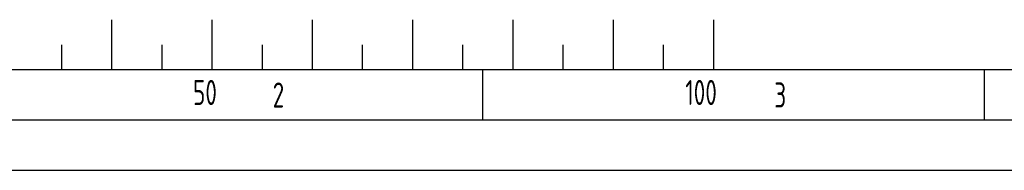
# Model space of a CAD drawing. Header units: millimetres. Extents: x 0 to 5940, y 0 to 4200.
# Tile 2 of 57: x 508 to 1490, y 0 to 150. Entities that reach past the tile are written whole.
import ezdxf

# ---------------------------------------------------------------- set-up
doc = ezdxf.new("R2010")
doc.units = ezdxf.units.MM
doc.header["$LTSCALE"] = 50
doc.layers.get('0').update_dxf_attribs({"linetype": 'CONTINUOUS'})
doc.layers.add('KSB-BLATTRAND', color=2, linetype='CONTINUOUS')
doc.styles.get("Standard").update_dxf_attribs({"font": 'ISOCP.SHX'})

# ---------------------------------------------------------------- blocks, each defined once
blk = doc.blocks.new('Rahmen_A2')
at = {"color": 1, "ltscale": 150}
for p, q in [((584, 10), (10, 10)), ((0, 0), (594, 0))]:
    blk.add_line(p, q, dxfattribs=at)
at = {"layer": 'KSB-BLATTRAND'}
for p, q in [((60, 15), (60, 10)), ((70, 15), (70, 10)), ((80, 15), (80, 10)), ((90, 15), (90, 10)), ((100, 15), (100, 10)), ((110, 15), (110, 10)), ((120, 15), (120, 10)), ((55, 12.5), (55, 10)), ((65, 12.5), (65, 10)), ((75, 12.5), (75, 10)), ((85, 12.5), (85, 10)), ((95, 12.5), (95, 10)), ((105, 12.5), (105, 10)), ((115, 12.5), (115, 10)), ((97, 5), (97, 10)), ((147, 5), (147, 10)), ((589, 5), (5, 5))]:
    blk.add_line(p, q, dxfattribs=at)
at = {"layer": 'KSB-BLATTRAND', "width": 0.75}
for s, p in [('50', (68.125, 6.5)), ('100', (117.1875, 6.5)), ('2', (76.0625, 6.25)), ('3', (126.0625, 6.25))]:
    blk.add_text(s, height=2.5, dxfattribs=at).set_placement(p)

msp = doc.modelspace()

# ---------------------------------------------------------------- block references
at = {"layer": 'KSB-BLATTRAND', "xscale": 10, "yscale": 10, "zscale": 10}
msp.add_blockref('Rahmen_A2', (0, 0), dxfattribs=at)

doc.saveas('drawing.dxf')
